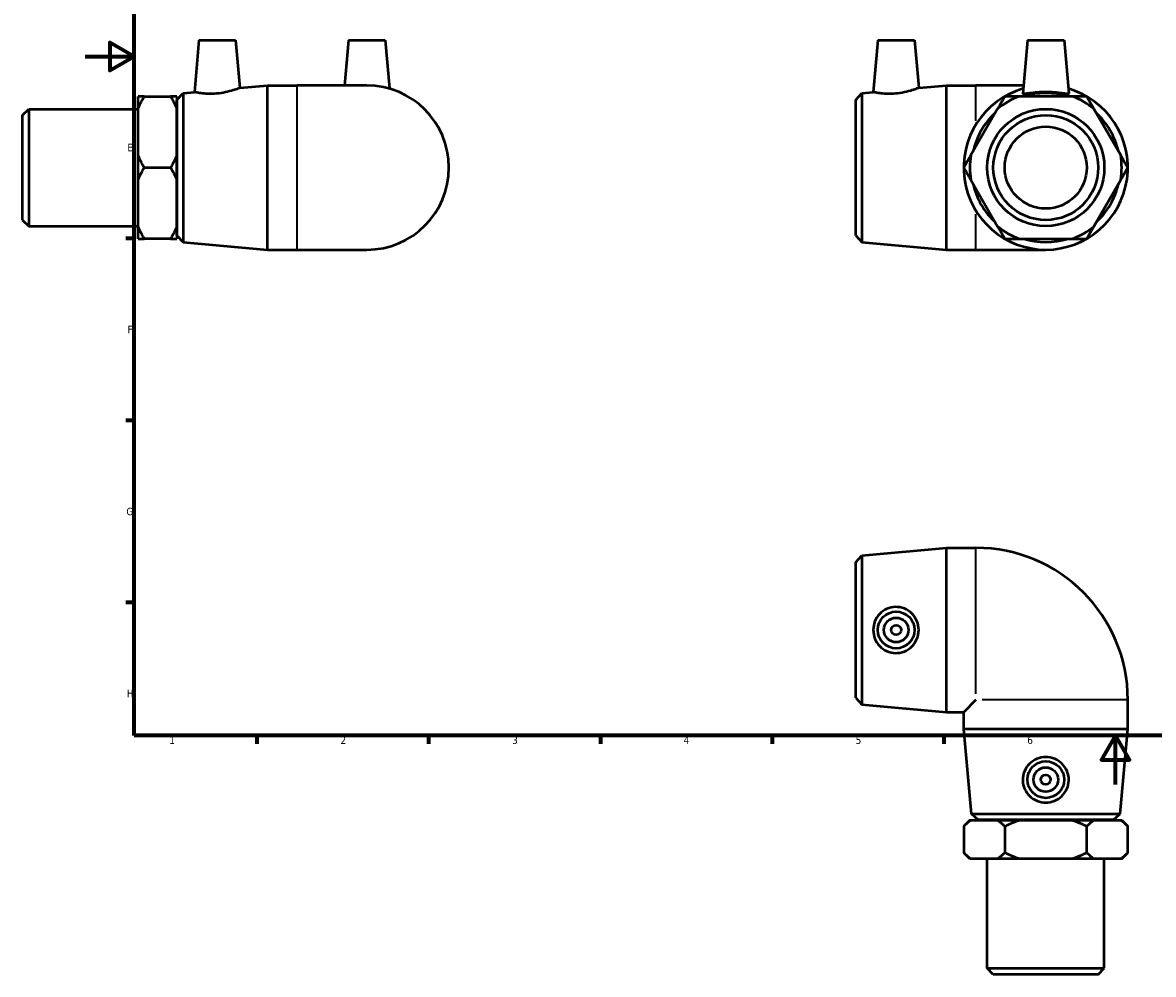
# Model space of a CAD drawing. Header units: millimetres. Extents: x -26 to 897, y -77 to 637.
# Tile 1 of 4: x -26 to 436, y -77 to 311. Entities that reach past the tile are written whole.
import ezdxf

# ---------------------------------------------------------------- set-up
doc = ezdxf.new("R2010")
doc.units = ezdxf.units.MM
for name, color, linetype, lineweight in [('Border (ANSI)', 7, 'Continuous', 70), ('Visible (ANSI)', 7, 'Continuous', 50), ('Visible Narrow (ANSI)', 7, 'Continuous', 35)]:
    doc.layers.add(name, color=color, linetype=linetype, lineweight=lineweight)
doc.styles.add('Note Text (ANSI)', font='tahoma.ttf')

# ---------------------------------------------------------------- blocks, each defined once
blk = doc.blocks.new('Borders Default Border')
at = {"layer": 'Border (ANSI)'}
for p, q in [((20, 222.75), (16.55, 222.75)), ((20, 148.5), (16.55, 148.5)), ((20, 74.25), (16.55, 74.25)), ((70.08, 20), (70.08, 16.55)), ((140.17, 20), (140.17, 16.55)), ((210.25, 20), (210.25, 16.55)), ((280.33, 20), (280.33, 16.55)), ((350.42, 20), (350.42, 16.55))]:
    blk.add_line(p, q, dxfattribs=at)
at = {"layer": 'Border (ANSI)', "flags": 128}
for points in [[(20, 20), (20, 574), (821, 574), (821, 20), (20, 20)], [(0, 297), (20, 297), (10, 302.77), (10, 291.23), (20, 297)], [(420.5, 0), (420.5, 20), (414.73, 10), (426.27, 10), (420.5, 20)]]:
    blk.add_lwpolyline(points, dxfattribs=at)
at = {"layer": 'Border (ANSI)', "color": 230, "true_color": 0xff0080, "char_height": 3.05, "attachment_point": 7, "style": 'Note Text (ANSI)'}
for s, insert in [('E', (17.21, 258.35)), ('F', (17.29, 184.1)), ('G', (16.81, 109.79)), ('H', (16.97, 35.6)), ('1', (34.35, 16.55)), ('2', (104.2, 16.55)), ('3', (174.26, 16.49)), ('4', (244.23, 16.55)), ('5', (314.48, 16.49)), ('6', (384.49, 16.49))]:
    blk.add_mtext(s, dxfattribs=dict(at, insert=insert))

msp = doc.modelspace()

# ---------------------------------------------------------------- linework, layer by layer
at = {"layer": 'Visible (ANSI)'}
for p, q in [((46.409, 303.677), (44.553, 282.47)), ((46.409, 303.677), (61.409, 303.677)), ((61.409, 303.677), (63.117, 284.15)), ((107.459, 303.677), (105.84, 285.177)), ((107.459, 303.677), (122.459, 303.677)), ((122.459, 303.677), (124.191, 283.88)), ((323.489, 303.677), (321.634, 282.47)), ((323.489, 303.677), (338.489, 303.677)), ((338.489, 303.677), (340.198, 284.15)), ((384.539, 303.677), (382.633, 281.886)), ((384.539, 303.677), (399.539, 303.677)), ((399.539, 303.677), (401.446, 281.886)), ((37.459, 279.327), (39.948, 282.053)), ((39.948, 282.053), (44.553, 282.47)), ((39.948, 282.053), (39.948, 221.302)), ((63.117, 284.15), (74.459, 285.177)), ((74.459, 218.177), (74.459, 285.177)), ((74.459, 285.177), (86.459, 285.177)), ((114.959, 285.177), (86.459, 285.177)), ((314.539, 279.327), (317.029, 282.053)), ((317.029, 282.053), (321.634, 282.47)), ((317.029, 282.053), (317.029, 221.302)), ((340.198, 284.15), (351.539, 285.177)), ((351.539, 218.177), (351.539, 285.177)), ((351.539, 285.177), (363.539, 285.177)), ((382.921, 285.177), (363.539, 285.177)), ((21.609, 275.643), (21.609, 280.689)), ((24.109, 280.689), (34.859, 280.689)), ((37.359, 280.689), (37.359, 275.643)), ((37.459, 224.027), (37.459, 279.327)), ((314.539, 224.027), (314.539, 279.327)), ((402.963, 280.689), (381.116, 280.689)), ((-25.541, 273.079), (-23.041, 275.579)), ((-25.541, 230.276), (-25.541, 273.079)), ((-23.041, 275.579), (-23.041, 227.776)), ((-23.041, 275.579), (21.609, 275.579)), ((21.609, 256.724), (21.609, 275.643)), ((37.359, 276.677), (37.459, 276.677)), ((37.359, 275.643), (37.359, 256.724)), ((372.376, 275.643), (361.453, 256.724)), ((422.626, 256.724), (411.703, 275.643)), ((21.609, 246.631), (21.609, 256.724)), ((37.359, 256.724), (37.359, 246.631)), ((24.109, 251.677), (34.859, 251.677)), ((21.609, 227.712), (21.609, 246.631)), ((37.359, 246.631), (37.359, 227.712)), ((361.453, 246.631), (372.376, 227.712)), ((411.703, 227.712), (422.626, 246.631)), ((-25.541, 230.276), (-23.041, 227.776)), ((-23.041, 227.776), (21.609, 227.776)), ((21.609, 222.666), (21.609, 227.712)), ((37.359, 227.712), (37.359, 222.666)), ((37.359, 226.677), (37.459, 226.677)), ((34.859, 222.666), (24.109, 222.666)), ((37.459, 224.027), (39.948, 221.302)), ((314.539, 224.027), (317.029, 221.302)), ((381.116, 222.666), (402.963, 222.666)), ((39.948, 221.302), (74.459, 218.177)), ((74.459, 218.177), (86.459, 218.177)), ((86.459, 218.177), (114.959, 218.177)), ((317.029, 221.302), (351.539, 218.177)), ((351.539, 218.177), (363.539, 218.177)), ((363.539, 218.177), (392.039, 218.177)), ((314.539, 90.679), (317.029, 93.404)), ((317.029, 93.404), (351.539, 96.529)), ((317.029, 93.404), (317.029, 32.653)), ((351.539, 29.529), (351.539, 96.529)), ((351.539, 96.529), (363.539, 96.529)), ((314.539, 35.379), (314.539, 90.679)), ((314.539, 35.379), (317.029, 32.653)), ((317.029, 32.653), (351.539, 29.529)), ((363.539, 34.529), (358.539, 29.529)), ((425.539, 22.529), (425.539, 34.529)), ((351.539, 29.529), (358.539, 29.529)), ((358.539, 22.529), (358.539, 29.529)), ((425.539, 22.529), (358.539, 22.529)), ((361.664, -11.981), (358.539, 22.529)), ((422.415, -11.981), (425.539, 22.529)), ((361.664, -11.981), (422.415, -11.981)), ((364.389, -14.471), (361.664, -11.981)), ((419.689, -14.471), (422.415, -11.981)), ((361.039, -14.571), (358.539, -17.071)), ((358.539, -17.071), (358.539, -27.821)), ((361.039, -14.571), (361.453, -14.571)), ((361.453, -14.571), (372.376, -14.571)), ((419.689, -14.471), (364.389, -14.471)), ((367.039, -14.571), (367.039, -14.471)), ((372.376, -14.571), (381.116, -14.571)), ((375.289, -17.071), (375.289, -27.821)), ((381.116, -14.571), (402.963, -14.571)), ((402.963, -14.571), (411.703, -14.571)), ((408.789, -27.821), (408.789, -17.071)), ((411.703, -14.571), (422.626, -14.571)), ((417.039, -14.571), (417.039, -14.471)), ((422.626, -14.571), (423.039, -14.571)), ((423.039, -14.571), (425.539, -17.071)), ((425.539, -27.821), (425.539, -17.071)), ((361.039, -30.321), (358.539, -27.821)), ((361.453, -30.321), (361.039, -30.321)), ((372.376, -30.321), (361.453, -30.321)), ((368.138, -74.971), (368.138, -30.321)), ((381.116, -30.321), (372.376, -30.321)), ((402.963, -30.321), (381.116, -30.321)), ((411.703, -30.321), (402.963, -30.321)), ((422.626, -30.321), (411.703, -30.321)), ((415.941, -74.971), (415.941, -30.321)), ((423.039, -30.321), (422.626, -30.321)), ((423.039, -30.321), (425.539, -27.821)), ((368.138, -74.971), (415.941, -74.971)), ((370.638, -77.471), (368.138, -74.971)), ((413.441, -77.471), (370.638, -77.471)), ((413.441, -77.471), (415.941, -74.971))]:
    msp.add_line(p, q, dxfattribs=at)
for centre, radius in [((392.039, 251.677), 23.901), ((392.039, 251.677), 21.401), ((392.039, 251.677), 16.731), ((330.989, 63.029), 7.5), ((330.989, 63.029), 5), ((330.989, 63.029), 2), ((392.039, 1.979), 7.5), ((392.039, 1.979), 5), ((392.039, 1.979), 2)]:
    msp.add_circle(centre, radius, dxfattribs=at)
for centre, radius, start, end in [((114.959, 251.677), 33.5, 270, 90), ((392.039, 251.677), 33.5, 105.99676, 74.00324), ((392.039, 251.677), 30.375, 72.76725, 107.23275), ((392.039, 251.677), 31, 110.63147, 129.36853), ((392.039, 251.677), 31, 50.63147, 69.36853), ((392.039, 251.677), 30.375, 132.76725, 167.23275), ((392.039, 251.677), 30.375, 12.76725, 47.23275), ((392.039, 251.677), 31, 170.63147, 189.36853), ((392.039, 251.677), 31, 350.63147, 9.36853), ((392.039, 251.677), 30.375, 192.76725, 227.23275), ((392.039, 251.677), 30.375, 312.76725, 347.23275), ((392.039, 251.677), 31, 230.63147, 249.36853), ((392.039, 251.677), 31, 290.63147, 309.36853), ((392.039, 251.677), 30.375, 252.76725, 287.23275), ((363.539, 34.529), 62, 0, 90)]:
    msp.add_arc(centre, radius, start, end, dxfattribs=at)
for points, knots in [([(53.584, 281.856), (52.437, 281.757), (51.217, 281.726), (48.986, 281.8), (47.975, 281.901), (46.381, 282.113), (45.692, 282.238), (44.777, 282.418), (44.553, 282.47), (44.553, 282.47)], [0, 0, 0, 0, 0.345576, 0.345576, 0.691152, 0.691152, 1.0390145, 1.0390145, 1.3868771, 1.3868771, 1.3868771, 1.3868771]), ([(63.117, 284.15), (63.117, 284.15), (62.877, 284.056), (61.914, 283.706), (61.192, 283.453), (59.52, 282.943), (58.45, 282.65), (56.092, 282.157), (54.803, 281.962), (53.584, 281.856)], [4.2273864, 4.2273864, 4.2273864, 4.2273864, 4.587154, 4.587154, 4.9469216, 4.9469216, 5.3139702, 5.3139702, 5.6810188, 5.6810188, 5.6810188, 5.6810188]), ([(330.665, 281.856), (329.518, 281.757), (328.298, 281.726), (326.067, 281.8), (325.056, 281.901), (323.462, 282.113), (322.773, 282.238), (321.858, 282.418), (321.634, 282.47), (321.634, 282.47)], [0, 0, 0, 0, 0.345576, 0.345576, 0.691152, 0.691152, 1.0390145, 1.0390145, 1.3868771, 1.3868771, 1.3868771, 1.3868771]), ([(340.198, 284.15), (340.198, 284.15), (339.957, 284.056), (338.995, 283.706), (338.273, 283.453), (336.601, 282.943), (335.531, 282.65), (333.173, 282.157), (331.884, 281.962), (330.665, 281.856)], [4.2273864, 4.2273864, 4.2273864, 4.2273864, 4.587154, 4.587154, 4.9469216, 4.9469216, 5.3139702, 5.3139702, 5.6810188, 5.6810188, 5.6810188, 5.6810188]), ([(401.443, 281.856), (401.412, 281.757), (401.15, 281.726), (400.156, 281.8), (399.426, 281.901), (397.765, 282.113), (396.719, 282.238), (394.436, 282.418), (393.199, 282.47), (390.88, 282.47), (389.643, 282.418), (387.36, 282.238), (386.314, 282.113), (384.653, 281.901), (383.923, 281.8), (382.929, 281.726), (382.667, 281.757), (382.633, 281.866), (382.632, 281.876), (382.633, 281.886)], [0, 0, 0, 0, 0.345576, 0.345576, 0.691152, 0.691152, 1.0390145, 1.0390145, 1.3868771, 1.3868771, 1.7347396, 1.7347396, 2.0826021, 2.0826021, 2.4281781, 2.4281781, 2.7737541, 2.7737541, 2.8061752, 2.8061752, 2.8061752, 2.8061752]), ([(330.665, 53.625), (329.518, 53.656), (328.298, 53.919), (326.067, 54.912), (325.056, 55.642), (323.462, 57.303), (322.773, 58.349), (321.858, 60.632), (321.634, 61.869), (321.634, 64.188), (321.858, 65.426), (322.773, 67.708), (323.462, 68.755), (325.056, 70.416), (326.067, 71.146), (328.298, 72.139), (329.518, 72.401), (331.884, 72.465), (333.173, 72.242), (335.531, 71.289), (336.601, 70.558), (338.273, 68.881), (338.995, 67.826), (339.957, 65.5), (340.198, 64.228), (340.198, 61.83), (339.957, 60.558), (338.995, 58.232), (338.273, 57.177), (336.601, 55.499), (335.531, 54.769), (333.173, 53.815), (331.884, 53.592), (330.665, 53.625)], [0, 0, 0, 0, 0.345576, 0.345576, 0.691152, 0.691152, 1.0390145, 1.0390145, 1.3868771, 1.3868771, 1.7347396, 1.7347396, 2.0826021, 2.0826021, 2.4281781, 2.4281781, 2.7737541, 2.7737541, 3.1408027, 3.1408027, 3.5078513, 3.5078513, 3.8676189, 3.8676189, 4.2273864, 4.2273864, 4.587154, 4.587154, 4.9469216, 4.9469216, 5.3139702, 5.3139702, 5.6810188, 5.6810188, 5.6810188, 5.6810188]), ([(401.443, 1.654), (401.412, 0.507), (401.15, -0.713), (400.156, -2.943), (399.426, -3.955), (397.765, -5.548), (396.719, -6.238), (394.436, -7.152), (393.199, -7.377), (390.88, -7.377), (389.643, -7.152), (387.36, -6.238), (386.314, -5.548), (384.653, -3.955), (383.923, -2.943), (382.929, -0.713), (382.667, 0.507), (382.603, 2.873), (382.826, 4.162), (383.78, 6.52), (384.51, 7.59), (386.187, 9.262), (387.242, 9.984), (389.568, 10.947), (390.84, 11.187), (393.239, 11.187), (394.511, 10.947), (396.837, 9.984), (397.892, 9.262), (399.569, 7.59), (400.299, 6.52), (401.253, 4.162), (401.476, 2.873), (401.443, 1.654)], [0, 0, 0, 0, 0.345576, 0.345576, 0.691152, 0.691152, 1.0390145, 1.0390145, 1.3868771, 1.3868771, 1.7347396, 1.7347396, 2.0826021, 2.0826021, 2.4281781, 2.4281781, 2.7737541, 2.7737541, 3.1408027, 3.1408027, 3.5078513, 3.5078513, 3.8676189, 3.8676189, 4.2273864, 4.2273864, 4.587154, 4.587154, 4.9469216, 4.9469216, 5.3139702, 5.3139702, 5.6810188, 5.6810188, 5.6810188, 5.6810188])]:
    msp.add_open_spline(points, degree=3, knots=knots, dxfattribs=at)
msp.add_open_spline([(401.446, 281.886), (401.447, 281.876), (401.446, 281.866), (401.443, 281.856)], degree=3, dxfattribs=at)
for points in [[(21.609, 275.643), (22.595, 278.068), (24.109, 280.689)], [(24.109, 280.689), (22.595, 280.689), (21.609, 280.689)], [(34.859, 280.689), (36.372, 278.068), (37.359, 275.643)], [(37.359, 280.689), (36.372, 280.689), (34.859, 280.689)], [(375.289, 280.689), (373.776, 278.068), (372.376, 275.643)], [(381.116, 280.689), (378.316, 280.689), (375.289, 280.689)], [(408.789, 280.689), (405.763, 280.689), (402.963, 280.689)], [(411.703, 275.643), (410.303, 278.068), (408.789, 280.689)], [(24.109, 251.677), (22.595, 254.298), (21.609, 256.724)], [(37.359, 256.724), (36.372, 254.298), (34.859, 251.677)], [(361.453, 256.724), (360.053, 254.298), (358.539, 251.677)], [(425.539, 251.677), (424.026, 254.298), (422.626, 256.724)], [(21.609, 246.631), (22.595, 249.056), (24.109, 251.677)], [(34.859, 251.677), (36.372, 249.056), (37.359, 246.631)], [(358.539, 251.677), (360.053, 249.056), (361.453, 246.631)], [(422.626, 246.631), (424.026, 249.056), (425.539, 251.677)], [(24.109, 222.666), (22.595, 225.286), (21.609, 227.712)], [(37.359, 227.712), (36.372, 225.286), (34.859, 222.666)], [(372.376, 227.712), (373.776, 225.286), (375.289, 222.666)], [(408.789, 222.666), (410.303, 225.286), (411.703, 227.712)], [(21.609, 222.666), (22.595, 222.666), (24.109, 222.666)], [(34.859, 222.666), (36.372, 222.666), (37.359, 222.666)], [(375.289, 222.666), (378.316, 222.666), (381.116, 222.666)], [(402.963, 222.666), (405.763, 222.666), (408.789, 222.666)], [(358.539, -17.071), (360.053, -15.558), (361.453, -14.571)], [(372.376, -14.571), (373.776, -15.558), (375.289, -17.071)], [(375.289, -17.071), (378.316, -15.558), (381.116, -14.571)], [(402.963, -14.571), (405.763, -15.558), (408.789, -17.071)], [(408.789, -17.071), (410.303, -15.558), (411.703, -14.571)], [(422.626, -14.571), (424.026, -15.558), (425.539, -17.071)], [(361.453, -30.321), (360.053, -29.334), (358.539, -27.821)], [(375.289, -27.821), (373.776, -29.334), (372.376, -30.321)], [(381.116, -30.321), (378.316, -29.334), (375.289, -27.821)], [(408.789, -27.821), (405.763, -29.334), (402.963, -30.321)], [(411.703, -30.321), (410.303, -29.334), (408.789, -27.821)], [(425.539, -27.821), (424.026, -29.334), (422.626, -30.321)]]:
    msp.add_rational_spline(points, [1, 1.00410586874, 1], degree=2, dxfattribs=at)
at = {"layer": 'Visible Narrow (ANSI)'}
for p, q in [((86.459, 218.59), (86.459, 284.765)), ((363.539, 270.711), (363.539, 285.134)), ((363.539, 218.221), (363.539, 232.644)), ((363.539, 37.039), (363.539, 96.249)), ((425.259, 34.529), (366.05, 34.529))]:
    msp.add_line(p, q, dxfattribs=at)

# ---------------------------------------------------------------- block references
msp.add_blockref('Borders Default Border', (0, 0))

doc.saveas('drawing.dxf')
